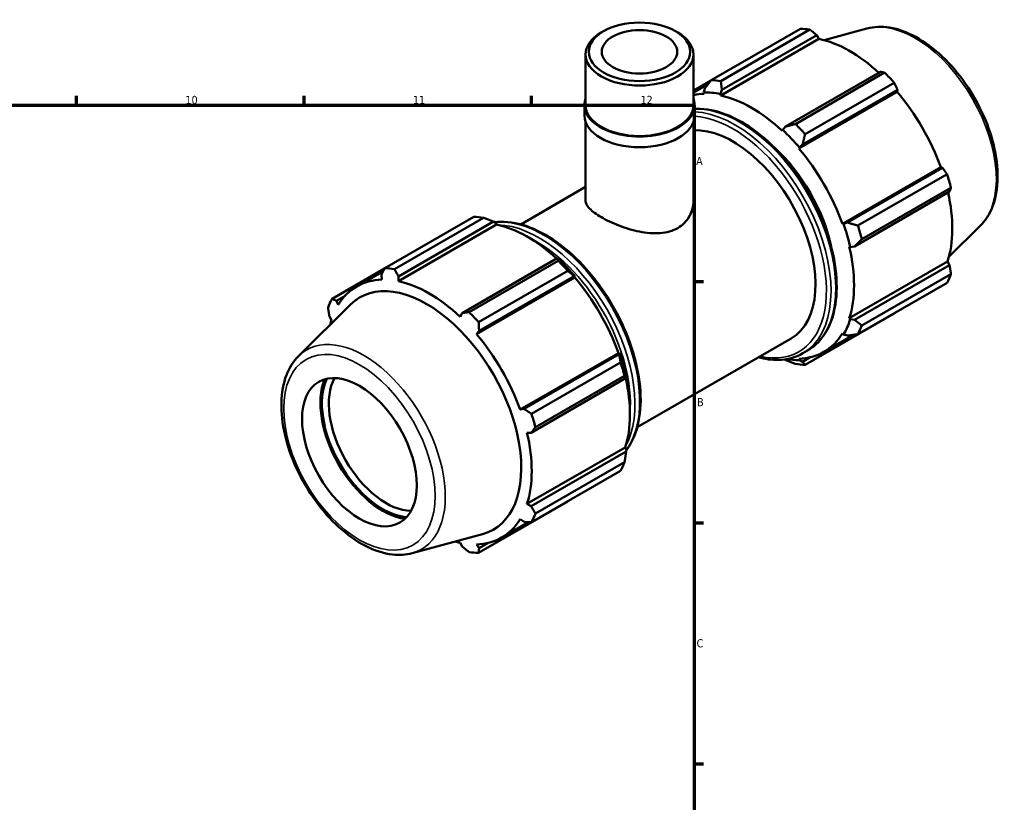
# Model space of a CAD drawing. Header units: millimetres. Extents: x 0 to 931, y 0 to 822.
# Tile 6 of 6: x 613 to 917, y 359 to 600. Entities that reach past the tile are written whole.
import ezdxf

# ---------------------------------------------------------------- set-up
doc = ezdxf.new("R2010")
doc.units = ezdxf.units.MM
for name, color, linetype, lineweight in [('Border (ISO)', 7, 'Continuous', 70), ('Visible (ISO)', 7, 'Continuous', 50), ('Visible Narrow (ISO)', 7, 'Continuous', 35)]:
    doc.layers.add(name, color=color, linetype=linetype, lineweight=lineweight)
doc.styles.add('Note Text (ISO)', font='tahoma.ttf')

# ---------------------------------------------------------------- blocks, each defined once
blk = doc.blocks.new('Borders Default Border')
at = {"layer": 'Border (ISO)'}
for p, q in [((630.75, 574), (630.75, 576.9)), ((700.83, 574), (700.83, 576.9)), ((770.92, 574), (770.92, 576.9)), ((821, 519.75), (823.9, 519.75)), ((821, 445.5), (823.9, 445.5)), ((821, 371.25), (823.9, 371.25))]:
    blk.add_line(p, q, dxfattribs=at)
at = {"layer": 'Border (ISO)', "flags": 128}
blk.add_lwpolyline([(20, 20), (20, 574), (821, 574), (821, 20), (20, 20)], dxfattribs=at)
at = {"layer": 'Border (ISO)', "color": 232, "true_color": 0xca0064, "char_height": 2.5, "attachment_point": 7, "style": 'Note Text (ISO)'}
for s, insert in [('10', (664.29, 574.35)), ('11', (734.37, 574.4)), ('12', (804.46, 574.4)), ('A', (821.59, 555.62)), ('B', (821.89, 481.37)), ('C', (821.73, 407.08))]:
    blk.add_mtext(s, dxfattribs=dict(at, insert=insert))

msp = doc.modelspace()

# ---------------------------------------------------------------- linework, layer by layer
at = {"layer": 'Visible (ISO)'}
for p, q in [((826.2372, 581.7522), (853.7, 597.567)), ((874.214, 597.6342), (861.0406, 594.0615)), ((793.0572, 596.7967), (792.3491, 596.3858)), ((815.2421, 596.7967), (815.9501, 596.3858)), ((829.1646, 577.0221), (859.4358, 594.4541)), ((856.663, 597.2797), (829.2002, 581.465)), ((829.5372, 578.7121), (858.7988, 595.5627)), ((858.7988, 595.5627), (859.4358, 594.4541)), ((787.5251, 574.107), (787.5251, 589.6425)), ((820.7741, 574.107), (820.7741, 589.6425)), ((878.3949, 584.2781), (849.1333, 567.4275)), ((852.1856, 568.2286), (879.6484, 584.0433)), ((826.1357, 581.6213), (820.7741, 578.5337)), ((820.7741, 577.9648), (825.3447, 580.5968)), ((882.6114, 580.918), (855.1486, 565.1032)), ((824.2899, 579.2208), (823.9245, 577.9533)), ((823.9245, 577.9533), (824.0812, 577.5149)), ((829.0625, 577.4551), (829.5372, 578.7121)), ((829.1646, 577.0221), (829.0625, 577.4551)), ((853.2317, 560.7283), (883.5029, 578.1604)), ((854.3806, 561.8927), (883.6422, 578.7433)), ((883.6422, 578.7433), (883.5029, 578.1604)), ((787.1926, 570.8369), (787.1926, 574.107)), ((821.1066, 570.8369), (821.1066, 574.107)), ((787.5251, 544.6971), (787.5251, 568.9126)), ((820.7741, 544.6971), (820.7741, 568.9126)), ((849.1333, 567.4275), (848.2504, 566.4056)), ((848.2504, 566.4056), (848.1483, 566.0901)), ((853.3884, 560.9862), (854.3806, 561.8927)), ((853.2317, 560.7283), (853.3884, 560.9862)), ((866.6552, 537.4782), (896.9264, 554.9102)), ((897.4987, 554.7432), (868.2372, 537.8926)), ((871.4017, 536.9521), (898.8645, 552.7669)), ((896.9264, 554.9102), (897.4987, 554.7432)), ((767.5496, 537.3446), (787.5251, 548.8478)), ((870.4107, 530.574), (899.6722, 547.4246)), ((900.0919, 548.6343), (872.6291, 532.8195)), ((725.6879, 523.8497), (753.1506, 539.6645)), ((756.1137, 539.3772), (728.6509, 523.5625)), ((760.151, 537.2798), (729.8798, 519.8477)), ((729.9044, 521.3374), (759.166, 538.188)), ((759.166, 538.188), (760.0489, 537.7128)), ((760.0489, 537.7128), (760.151, 537.2798)), ((866.9562, 537.486), (866.6552, 537.4782)), ((868.2372, 537.8926), (866.9562, 537.486)), ((909.1632, 536.944), (899.4609, 527.3435)), ((868.7608, 530.3883), (869.0845, 530.3199)), ((869.0845, 530.3199), (870.4107, 530.574)), ((778.762, 526.9033), (749.5005, 510.0527)), ((751.6363, 510.3261), (779.099, 526.1408)), ((779.2367, 526.6633), (778.762, 526.9033)), ((868.7608, 508.4396), (899.032, 525.8717)), ((899.6722, 524.7679), (870.4107, 507.9173)), ((899.032, 525.8717), (899.6722, 524.7679)), ((725.6344, 523.7464), (709.4348, 514.4177)), ((717.0948, 518.2599), (725.2168, 522.937)), ((724.6571, 521.8461), (724.7964, 520.3406)), ((782.0621, 523.0155), (754.5993, 507.2007)), ((872.6291, 506.2441), (900.0919, 522.0589)), ((729.8798, 519.8477), (729.9044, 521.3374)), ((784.218, 520.986), (753.9468, 503.554)), ((754.7478, 504.518), (784.0094, 521.3686)), ((784.0094, 521.3686), (784.3748, 521.2439)), ((784.3748, 521.2439), (784.218, 520.986)), ((898.8645, 519.3398), (871.4017, 503.5251)), ((699.1361, 496.8135), (715.1394, 512.649)), ((710.8006, 513.8048), (713.4547, 515.3333)), ((711.3729, 512.5506), (710.8006, 513.8048)), ((749.5005, 510.0527), (748.8635, 508.9158)), ((855.1486, 494.093), (882.6114, 509.9078)), ((708.627, 508.9896), (709.2673, 507.8858)), ((869.0845, 508.1352), (868.7608, 508.4396)), ((870.4107, 507.9173), (869.0845, 508.1352)), ((753.9468, 503.554), (754.7478, 504.518)), ((866.6552, 503.7749), (866.9562, 503.4203)), ((803.4799, 474.9506), (850.8705, 502.241)), ((860.9332, 498.0656), (870.1087, 503.3494)), ((866.9562, 503.4203), (868.2372, 503.1021)), ((797.6415, 497.7359), (767.3703, 480.3038)), ((797.6415, 497.7359), (797.9426, 497.7437)), ((797.9426, 497.7437), (797.8659, 497.3685)), ((854.452, 497.6567), (855.9134, 498.4983)), ((797.8659, 497.3685), (768.6044, 480.5178)), ((770.8524, 479.0496), (798.3152, 494.8643)), ((848.7704, 495.7648), (849.1333, 495.5695)), ((853.3884, 495.5465), (853.2317, 495.9849)), ((854.3806, 495.0608), (853.3884, 495.5465)), ((856.7523, 496.4265), (854.3806, 495.0608)), ((770.7779, 473.1993), (800.0394, 490.0499)), ((799.5425, 490.7317), (772.0797, 474.917)), ((800.0394, 490.0499), (800.0708, 490.5776)), ((768.6044, 480.5178), (767.3703, 480.3038)), ((769.4759, 473.214), (770.7779, 473.1993)), ((799.7471, 468.6973), (769.4759, 451.2653)), ((800.0394, 467.3932), (770.7779, 450.5426)), ((799.7471, 468.6973), (800.0708, 468.3929)), ((800.0708, 468.3929), (800.0394, 467.3932)), ((772.0797, 448.3416), (799.5425, 464.1564)), ((798.3152, 461.4373), (770.8524, 445.6226)), ((754.5993, 436.1905), (782.0621, 452.0053)), ((770.7779, 450.5426), (769.4759, 451.2653)), ((767.3703, 446.6005), (768.6044, 445.7273)), ((761.6484, 440.8913), (769.9363, 445.664)), ((734.0853, 436.1233), (755.8141, 442.0163)), ((748.8635, 439.3034), (749.5005, 438.1948)), ((754.7478, 437.6861), (753.9468, 438.8105)), ((757.4675, 439.2522), (754.7478, 437.6861))]:
    msp.add_line(p, q, dxfattribs=at)
for centre, major_axis, ratio in [((804.1496, 590.458), (15.627, 0), 0.5758617), ((804.1496, 590.458), (11.6372, 0), 0.5758617), ((717.8826, 467.2009), (12.4758, -21.6646), 0.57809312)]:
    msp.add_ellipse(centre, major_axis=major_axis, ratio=ratio, dxfattribs=at)
for centre, major_axis, ratio, start_param, end_param in [((868.1557, 553.7374), (-23.9535, 41.596), 0.57809312, 5.84515614, 5.93968373), ((804.1496, 589.6425), (-16.6245, 0), 0.5758617, 5.50163969, 10.20632358), ((868.9277, 554.1819), (22.2768, -38.6843), 0.57809312, 2.06964335, 2.66356082), ((868.1557, 553.7374), (23.9535, -41.596), 0.57809312, 1.91816532, 2.01269291), ((840.6929, 537.9226), (-23.9535, 41.596), 0.57809312, 5.84515614, 5.93968373), ((838.6565, 536.7499), (-22.2768, 38.6843), 0.57809312, 5.9796864, 6.10199624), ((838.6565, 536.7499), (-22.5163, 39.1002), 0.57809312, 5.80515347, 5.9796864), ((838.6565, 536.7499), (-22.2768, 38.6843), 0.57809312, 5.19428823, 5.80515347), ((868.9277, 554.1819), (22.2768, -38.6843), 0.57809312, 1.26729742, 1.87816265), ((804.1496, 574.107), (-16.957, 0), 0.5758617, 6.08483079, 9.62313248), ((804.1496, 574.107), (-16.6245, 0), 0.5758617, 0, 3.14159264), ((804.1496, 570.8369), (-16.957, 0), 0.5758617, 0, 3.14159265), ((840.6929, 537.9226), (-23.9535, 41.596), 0.57809312, 5.05975798, 5.15428557), ((832.9053, 533.438), (-17.9652, 31.197), 0.57809312, 3.14159265, 5.99645575), ((838.6565, 536.7499), (22.5163, -39.1002), 0.57809312, 1.87816265, 2.05269558), ((838.6565, 536.7499), (17.9652, -31.197), 0.57809312, 1.06070042, 2.08089224), ((838.6565, 536.7499), (-22.2768, 38.6843), 0.57809312, 4.40889007, 5.01975531), ((868.1557, 553.7374), (23.9535, -41.596), 0.57809312, 1.13276716, 1.22729475), ((868.9277, 554.1819), (22.2768, -38.6843), 0.57809312, 0.48189925, 1.07597742), ((767.6064, 495.8349), (-23.9535, 41.596), 0.57809312, 5.84515614, 5.93968373), ((769.6428, 497.0076), (22.2768, -38.6843), 0.57809312, 2.06964335, 2.66356082), ((838.6565, 536.7499), (22.5163, -39.1002), 0.57809312, 1.09276449, 1.26729742), ((840.6929, 537.9226), (-23.9535, 41.596), 0.57809312, 4.27435981, 4.3688874), ((838.6565, 536.7499), (-22.2768, 38.6843), 0.57809312, 3.62349191, 4.23435714), ((767.6064, 495.8349), (23.9535, -41.596), 0.57809312, 1.91816532, 2.01269291), ((769.6428, 497.0076), (-22.5163, 39.1002), 0.57809312, 5.01975531, 5.19428823), ((740.1436, 480.0201), (-23.9535, 41.596), 0.57809312, 5.84515614, 5.93968373), ((868.1557, 553.7374), (23.9535, -41.596), 0.57809312, 0.34736899, 0.44189659), ((739.3716, 479.5756), (-22.2768, 38.6843), 0.57809312, 5.9796864, 6.59055163), ((738.5867, 479.1236), (-20.5719, 35.7237), 0.57809312, 2.99042705, 6.43435091), ((739.3716, 479.5756), (-22.2768, 38.6843), 0.57809312, 5.19428823, 5.80515347), ((769.6428, 497.0076), (22.2768, -38.6843), 0.57809312, 1.26729742, 1.87816265), ((740.1436, 480.0201), (-23.9535, 41.596), 0.57809312, 0.34736899, 0.44189659), ((740.1436, 480.0201), (23.9535, -41.596), 0.57809312, 1.91816532, 2.01269291), ((739.3716, 479.5756), (22.2768, -38.6843), 0.57809312, 3.62349191, 3.67251585), ((838.6565, 536.7499), (22.5163, -39.1002), 0.57809312, 0.30736633, 0.48189925), ((739.3716, 479.5756), (-22.2768, 38.6843), 0.57809312, 4.40889007, 5.01975531), ((838.6565, 536.7499), (22.2768, -38.6843), 0.57809312, 5.9796864, 6.59055163), ((840.6929, 537.9226), (23.9535, -41.596), 0.57809312, 0.34736899, 0.44189659), ((769.6428, 497.0076), (-22.5163, 39.1002), 0.57809312, 4.23435714, 4.40889007), ((767.6064, 495.8349), (23.9535, -41.596), 0.57809312, 1.13276716, 1.22729475), ((838.6565, 536.7499), (22.5163, -39.1002), 0.57809312, 5.84019915, 5.9796864), ((840.6929, 537.9226), (23.9535, -41.596), 0.57809312, 5.84515614, 5.93968373), ((725.0715, 471.3407), (-13.5542, 23.5373), 0.57809312, 0.4211033, 2.72048935), ((725.0715, 471.3407), (-13.2244, 22.9645), 0.57809312, 0.38151537, 2.76007728), ((726.1322, 471.9515), (12.4758, -21.6646), 0.57809312, 3.47720448, 5.94757348), ((769.6428, 497.0076), (22.2768, -38.6843), 0.57809312, 0.48189925, 1.07597742), ((740.1436, 480.0201), (23.9535, -41.596), 0.57809312, 1.13276716, 1.22729475), ((739.3716, 479.5756), (-22.2768, 38.6843), 0.57809312, 3.62349191, 4.23435714), ((767.6064, 495.8349), (23.9535, -41.596), 0.57809312, 0.34736899, 0.44189659), ((739.3716, 479.5756), (22.2768, -38.6843), 0.57809312, 5.9796864, 6.59055163), ((740.1436, 480.0201), (23.9535, -41.596), 0.57809312, 0.34736899, 0.44189659), ((739.3716, 479.5756), (22.2768, -38.6843), 0.57809312, 5.75226211, 5.80515347), ((740.1436, 480.0201), (23.9535, -41.596), 0.57809312, 5.84515614, 5.93968373)]:
    msp.add_ellipse(centre, major_axis=major_axis, ratio=ratio, start_param=start_param, end_param=end_param, dxfattribs=at)
for points, knots in [([(874.214, 597.6342), (876.4087, 598.2294), (878.7801, 598.3047), (883.8564, 597.4812), (886.5771, 596.4877), (892.0496, 593.4967), (894.7998, 591.4563), (899.981, 586.5783), (902.4114, 583.7422), (906.7212, 577.5718), (908.6021, 574.241), (911.6426, 567.3981), (912.8017, 563.8873), (914.2739, 557.0023), (914.5836, 553.6298), (914.2684, 547.3479), (913.6437, 544.435), (911.6799, 540.0048), (910.5545, 538.3206), (909.1632, 536.944)], [5.65088645, 5.65088645, 5.65088645, 5.65088645, 5.93962179, 5.93962179, 6.25783916, 6.25783916, 6.58946066, 6.58946066, 6.92041908, 6.92041908, 7.24974972, 7.24974972, 7.57916301, 7.57916301, 7.91029647, 7.91029647, 8.24162168, 8.24162168, 8.49014791, 8.49014791, 8.49014791, 8.49014791]), ([(821.1066, 572.8808), (821.3352, 572.8947), (821.5651, 572.9044), (824.6378, 572.9748), (827.6739, 572.3844), (833.93, 569.9699), (837.1543, 568.1139), (843.4208, 563.3329), (846.4615, 560.4058), (852.0497, 553.7882), (854.597, 550.1004), (858.9496, 542.3327), (860.7546, 538.2546), (863.4426, 530.1081), (864.3244, 526.041), (865.0652, 518.3155), (864.9227, 514.6586), (863.598, 508.1354), (862.4187, 505.2644), (859.4288, 501.0857), (857.7938, 499.5811), (855.9134, 498.4983)], [5.77968748, 5.77968748, 5.77968748, 5.77968748, 5.80532382, 5.80532382, 6.12036449, 6.12036449, 6.44360808, 6.44360808, 6.7675509, 6.7675509, 7.09081599, 7.09081599, 7.41381757, 7.41381757, 7.73715486, 7.73715486, 8.06116219, 8.06116219, 8.38393793, 8.38393793, 8.64131351, 8.64131351, 8.64131351, 8.64131351]), ([(815.9049, 536.2149), (815.1536, 535.7822), (814.308, 535.4242), (812.4763, 534.8968), (811.4903, 534.7272), (808.4204, 534.4934), (806.214, 534.7114), (803.1194, 535.3295), (802.0516, 535.5965), (799.9201, 536.228), (798.8563, 536.5921), (796.8077, 537.3789), (795.8209, 537.8022), (793.9891, 538.6674), (793.1442, 539.1092), (791.6445, 539.9729), (790.9454, 540.4202), (789.7198, 541.3156), (789.1932, 541.7638), (788.3515, 542.6414), (788.0356, 543.0718), (787.6224, 543.9057), (787.5251, 544.3096), (787.5251, 544.6971)], [0, 0, 0, 0, 0.31875783, 0.31875783, 0.63751565, 0.63751565, 1.27503131, 1.27503131, 1.59318242, 1.59318242, 1.91133353, 1.91133353, 2.22948463, 2.22948463, 2.54763574, 2.54763574, 2.86578685, 2.86578685, 3.18393796, 3.18393796, 3.50208907, 3.50208907, 3.82024018, 3.82024018, 3.82024018, 3.82024018]), ([(820.7741, 544.6971), (820.7741, 543.0961), (820.3679, 541.3735), (819.1066, 539.1131), (818.5807, 538.4121), (817.3556, 537.1791), (816.6563, 536.6476), (815.9049, 536.2149)], [8.91551166, 8.91551166, 8.91551166, 8.91551166, 9.55302731, 9.55302731, 9.87178514, 9.87178514, 10.19054297, 10.19054297, 10.19054297, 10.19054297]), ([(759.5289, 537.9927), (760.1446, 538.0731), (760.7721, 538.1205), (764.2509, 538.2003), (767.287, 537.6098), (773.5431, 535.1954), (776.7674, 533.3394), (783.0339, 528.5584), (786.0746, 525.6313), (791.6628, 519.0137), (794.2101, 515.3259), (798.5626, 507.5582), (800.3676, 503.4801), (803.0556, 495.3335), (803.9374, 491.2665), (804.6783, 483.541), (804.5357, 479.8841), (803.2111, 473.3609), (802.0318, 470.4899), (800.2641, 468.0194), (800.1581, 467.8759), (800.0502, 467.7346)], [5.7346617, 5.7346617, 5.7346617, 5.7346617, 5.80532382, 5.80532382, 6.12036449, 6.12036449, 6.44360808, 6.44360808, 6.7675509, 6.7675509, 7.09081599, 7.09081599, 7.41381757, 7.41381757, 7.73715486, 7.73715486, 8.06116219, 8.06116219, 8.38393793, 8.38393793, 8.4041529, 8.4041529, 8.4041529, 8.4041529]), ([(854.452, 497.6567), (852.2192, 496.3709), (849.6462, 495.6855), (844.9208, 495.5772), (842.8579, 495.846), (840.7497, 496.4129)], [2.358128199, 2.358128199, 2.358128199, 2.358128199, 2.663731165, 2.663731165, 2.882045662, 2.882045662, 2.882045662, 2.882045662]), ([(699.1361, 496.8135), (697.5197, 495.2141), (696.2643, 493.2008), (694.4286, 488.397), (693.9222, 485.5451), (693.7623, 479.3106), (694.1467, 475.9079), (695.7651, 468.9782), (696.9982, 465.4525), (700.1718, 458.6279), (702.1084, 455.3292), (706.5008, 449.2648), (708.9556, 446.5001), (714.1715, 441.7709), (716.9329, 439.8104), (722.5244, 436.9299), (725.3573, 436.0081), (730.1747, 435.483), (732.1962, 435.611), (734.0853, 436.1233)], [0.93463005, 0.93463005, 0.93463005, 0.93463005, 1.22336539, 1.22336539, 1.54158276, 1.54158276, 1.87320426, 1.87320426, 2.20416268, 2.20416268, 2.53349333, 2.53349333, 2.86290662, 2.86290662, 3.19404007, 3.19404007, 3.52536528, 3.52536528, 3.77389151, 3.77389151, 3.77389151, 3.77389151])]:
    msp.add_open_spline(points, degree=3, knots=knots, dxfattribs=at)
for points, weights in [([(858.7988, 595.5627), (857.757, 596.4062), (856.663, 597.2797)], [1.00243851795, 1.00162742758, 1]), ([(879.6484, 584.0433), (879.0131, 584.1656), (878.3949, 584.2781)], [1, 1.00162742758, 1.00243851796]), ([(826.2372, 581.7522), (825.2304, 580.4531), (824.2899, 579.2208)], [1.01547328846, 1.0110231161, 1.0057707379]), ([(829.5372, 578.7121), (829.3589, 580.0528), (829.2002, 581.465)], [1.0057707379, 1.0110231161, 1.01547328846]), ([(883.6422, 578.7433), (883.1416, 579.811), (882.6114, 580.918)], [1.00243851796, 1.00162742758, 1]), ([(852.1856, 568.2286), (850.615, 567.8122), (849.1333, 567.4275)], [1.01547328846, 1.0110231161, 1.0057707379]), ([(854.3806, 561.8927), (854.7435, 563.4576), (855.1486, 565.1032)], [1.0057707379, 1.0110231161, 1.01547328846]), ([(898.8645, 552.7669), (898.172, 553.7777), (897.4987, 554.7432)], [1, 1.00162742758, 1.00243851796]), ([(899.6722, 547.4246), (899.8821, 548.0196), (900.0919, 548.6343)], [1.00243851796, 1.00162742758, 1]), ([(756.1137, 539.3772), (757.6843, 538.7781), (759.166, 538.188)], [1.01547328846, 1.0110231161, 1.0057707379]), ([(871.4017, 536.9521), (869.7739, 537.4243), (868.2372, 537.8926)], [1.01547328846, 1.0110231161, 1.0057707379]), ([(870.4107, 530.574), (871.4839, 531.6662), (872.6291, 532.8195)], [1.0057707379, 1.0110231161, 1.01547328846]), ([(778.762, 526.9033), (778.9404, 526.5375), (779.099, 526.1408)], [1.0057707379, 1.0110231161, 1.01547328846]), ([(900.0919, 522.0589), (899.8821, 523.4435), (899.6722, 524.7679)], [1, 1.00162742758, 1.00243851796]), ([(724.6571, 521.8461), (725.1576, 522.825), (725.6879, 523.8497)], [1.00243851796, 1.00162742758, 1]), ([(728.6509, 523.5625), (729.2861, 522.4247), (729.9044, 521.3374)], [1, 1.00162742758, 1.00243851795]), ([(782.0621, 523.0155), (783.0689, 522.1829), (784.0094, 521.3686)], [1.01547328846, 1.0110231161, 1.0057707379]), ([(709.4348, 514.4177), (710.1273, 514.1025), (710.8006, 513.8048)], [1, 1.00162742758, 1.00243851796]), ([(708.627, 508.9896), (708.4172, 510.314), (708.2074, 511.6986)], [1.00243851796, 1.00162742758, 1]), ([(749.5005, 510.0527), (750.5423, 510.1841), (751.6363, 510.3261)], [1.00243851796, 1.00162742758, 1]), ([(882.6114, 509.9078), (882.6382, 509.9595), (882.6649, 510.0111)], [1, 1.00008200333, 1.00016193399]), ([(754.5993, 507.2007), (754.6708, 505.8295), (754.7478, 504.518)], [1, 1.00162742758, 1.00243851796]), ([(872.6291, 506.2441), (871.4839, 507.0901), (870.4107, 507.9173)], [1.01547328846, 1.0110231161, 1.0057707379]), ([(868.2372, 503.1021), (869.7739, 503.3016), (871.4017, 503.5251)], [1.0057707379, 1.0110231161, 1.01547328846]), ([(797.8659, 497.3685), (798.0993, 496.1496), (798.3152, 494.8643)], [1.0057707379, 1.0110231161, 1.01547328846]), ([(849.1333, 495.5695), (850.615, 494.9794), (852.1856, 494.3803)], [1.0057707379, 1.0110231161, 1.01547328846]), ([(855.1486, 494.093), (854.7435, 494.5791), (854.3806, 495.0608)], [1.01547328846, 1.0110231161, 1.0057707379]), ([(799.5425, 490.7317), (799.8093, 490.3915), (800.0394, 490.0499)], [1.01547328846, 1.0110231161, 1.0057707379]), ([(768.6044, 480.5178), (769.7011, 479.7962), (770.8524, 479.0496)], [1.00243851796, 1.00162742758, 1]), ([(772.0797, 474.917), (771.4112, 474.0381), (770.7779, 473.1993)], [1, 1.00162742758, 1.00243851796]), ([(800.0394, 467.3932), (799.8093, 465.8155), (799.5425, 464.1564)], [1.0057707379, 1.0110231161, 1.01547328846]), ([(782.1635, 452.1362), (782.1129, 452.0708), (782.0621, 452.0053)], [1.01502018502, 1.01524776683, 1.01547328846]), ([(770.7779, 450.5426), (771.4112, 449.4621), (772.0797, 448.3416)], [1.00243851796, 1.00162742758, 1]), ([(770.8524, 445.6226), (769.7011, 445.6735), (768.6044, 445.7273)], [1, 1.00162742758, 1.00243851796]), ([(751.6363, 436.4778), (750.5423, 437.3513), (749.5005, 438.1948)], [1, 1.00162742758, 1.00243851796]), ([(754.7478, 437.6861), (754.6708, 436.951), (754.5993, 436.1905)], [1.00243851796, 1.00162742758, 1])]:
    msp.add_rational_spline(points, weights, degree=2, dxfattribs=at)
at = {"layer": 'Visible Narrow (ISO)'}
for centre, major_axis, start_param, end_param in [((889.0164, 565.7503), (-17.6762, 30.6952), 3.29275825, 6.13201971), ((835.0738, 534.6868), (-20.8396, 36.1885), 3.14159265, 5.99241482), ((832.9053, 533.438), (-20.3406, 35.3219), 2.65347855, 5.92161949), ((833.6124, 533.8452), (20.8396, -36.1885), 0, 2.79544688), ((774.6869, 499.9123), (-20.8396, 36.1885), 3.39150726, 6.03562194), ((773.2255, 499.0707), (20.8396, -36.1885), 0.33733221, 2.80426044), ((772.5184, 498.6635), (20.3406, -35.3219), 0.69152479, 2.45006787), ((719.2828, 468.0072), (-17.6762, 30.6952), 2.99042705, 6.43435091)]:
    msp.add_ellipse(centre, major_axis=major_axis, ratio=0.57809312, start_param=start_param, end_param=end_param, dxfattribs=at)
msp.add_ellipse((717.8826, 467.2009), major_axis=(16.4559, -28.5761), ratio=0.57809312, dxfattribs=at)

# ---------------------------------------------------------------- block references
msp.add_blockref('Borders Default Border', (0, 0))

doc.saveas('drawing.dxf')
